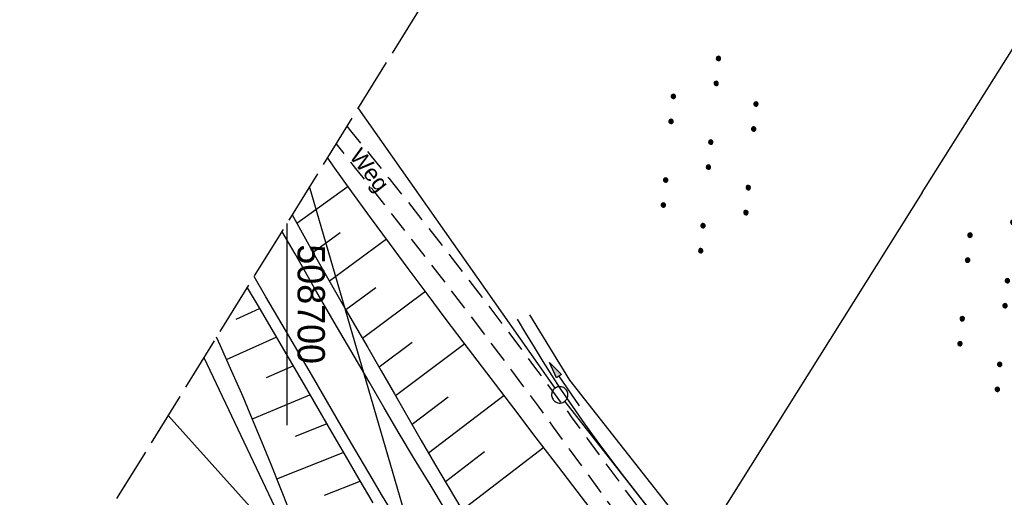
# Model space of a CAD drawing. Extents: x 508608 to 509338, y 452280 to 453218.
# Tile 11 of 31: x 508676 to 508766, y 452555 to 452599. Entities that reach past the tile are written whole.
import ezdxf

# ---------------------------------------------------------------- set-up
doc = ezdxf.new("R2010")
doc.units = 0
doc.header["$LTSCALE"] = 10
doc.header["$MEASUREMENT"] = 0
for name, pattern in [('AUSGEZOGEN', [0]), ('LT00', [0]), ('LT11', [0.3, 0.2, -0.1]), ('LT14', [0.6, 0.5, -0.1])]:
    doc.linetypes.add(name, pattern=pattern)
doc.layers.get('0').update_dxf_attribs({"linetype": 'LT00'})
for name, color, linetype in [('--EK_FBR', 250, 'LT00'), ('DFK_GZPKT', 250, 'LT00'), ('DFK_KATASTER', 250, 'LT00'), ('DFK_NUTZUNG', 250, 'LT00'), ('FELDWEG_TEXT', 250, 'Continuous'), ('PFEIL', 140, 'AUSGEZOGEN'), ('STROM_FREILTG', 80, 'STROMFREILEITUNG'), ('V119_AFBR_BAB', 250, 'LT00'), ('V119_BOESCH', 250, 'LT00'), ('V119_BOSCHUNG', 250, 'LT00'), ('V119_FELDWEG', 250, 'LT11'), ('V119_GRABEN', 250, 'LT00'), ('V119_RASTER', 250, 'LT00')]:
    doc.layers.add(name, color=color, linetype=linetype)
doc.layers.add('-BLATT_119-RAND', color=7, linetype='LT14', plot=False)
doc.styles.add('Beschrift', font='ARIAL.TTF')
doc.styles.get("Standard").update_dxf_attribs({"font": 'ARIAL.TTF'})
doc.styles.add('Strom', font='txt-alt.shx')
doc.linetypes.add('STROMFREILEITUNG', pattern='A,12.7,-5.5,["xx",Strom,S=2.5,R=0,X=-2.6,Y=-0.85],-4.35', length=22.55)

# ---------------------------------------------------------------- blocks, each defined once
blk = doc.blocks.new('SYMB7010')
at = {"color": 0, "linetype": 'ByBlock'}
for points in [[(-0.031408, 0.499213), (-0.093728, 0.49134), (-0.15457, 0.475719), (-0.212975, 0.452595), (-0.268021, 0.422333), (-0.31884, 0.385411), (-0.36463, 0.342411), (-0.40467, 0.29401), (-0.438329, 0.240973), (-0.465074, 0.184136), (-0.484486, 0.124395), (-0.496256, 0.062692), (-0.5002, 0)], [(-0.5002, 0), (-0.496256, -0.062692), (-0.484486, -0.124395), (-0.465075, -0.184136), (-0.438329, -0.240973), (-0.404671, -0.29401), (-0.36463, -0.342411), (-0.31884, -0.385411), (-0.268021, -0.422333), (-0.212975, -0.452595), (-0.154571, -0.475719), (-0.093728, -0.49134), (-0.031408, -0.499213), (0.031408, -0.499213)], [(0.5002, 0), (0.496256, 0.062692), (0.484485, 0.124395), (0.465074, 0.184136), (0.438329, 0.240973), (0.40467, 0.29401), (0.36463, 0.342411), (0.31884, 0.385411), (0.268021, 0.422333), (0.212975, 0.452595), (0.15457, 0.475719), (0.093728, 0.49134), (0.031408, 0.499213), (-0.031408, 0.499213)], [(0.031408, -0.499213), (0.093728, -0.491341), (0.15457, -0.475719), (0.212975, -0.452595), (0.268021, -0.422333), (0.31884, -0.385411), (0.36463, -0.342411), (0.404671, -0.294011), (0.438329, -0.240974), (0.465075, -0.184136), (0.484486, -0.124395), (0.496256, -0.062692), (0.500201, 0)]]:
    blk.add_lwpolyline(points, dxfattribs=at)
blk = doc.blocks.new('SYMB7110')
at = {"color": 0, "linetype": 'ByBlock'}
for p, q in [((-0.515, 0.392919), (-0.515, 0.367081)), ((-0.51, 0.362895), (-0.51, 0.397105)), ((-0.505, 0.399164), (-0.505, 0.360836)), ((-0.5, 0.360204), (-0.5, 0.399796)), ((-0.495, 0.399164), (-0.495, 0.360836)), ((-0.49, 0.362895), (-0.49, 0.397105)), ((-0.485, 0.392919), (-0.485, 0.367081)), ((-0.48, 0.379874), (-0.48, 0.380145)), ((-0.285, 0.392919), (-0.285, 0.367081)), ((-0.28, 0.362895), (-0.28, 0.397105)), ((-0.275, 0.399164), (-0.275, 0.360836)), ((-0.27, 0.360204), (-0.27, 0.399796)), ((-0.265, 0.399164), (-0.265, 0.360836)), ((-0.26, 0.362895), (-0.26, 0.397105)), ((-0.255, 0.392919), (-0.255, 0.367081)), ((-0.25, 0.379874), (-0.25, 0.380146)), ((0.255, 0.392919), (0.255, 0.367081)), ((0.26, 0.362895), (0.26, 0.397105)), ((0.265, 0.399164), (0.265, 0.360836)), ((0.27, 0.360204), (0.27, 0.399796)), ((0.275, 0.399164), (0.275, 0.360836)), ((0.28, 0.362895), (0.28, 0.397105)), ((0.285, 0.392919), (0.285, 0.367081)), ((0.29, 0.379874), (0.29, 0.380145)), ((0.485, 0.392919), (0.485, 0.367081)), ((0.49, 0.362895), (0.49, 0.397105)), ((0.495, 0.399164), (0.495, 0.360836)), ((0.5, 0.360204), (0.5, 0.399796)), ((0.505, 0.399164), (0.505, 0.360836)), ((0.51, 0.362895), (0.51, 0.397105)), ((0.515, 0.392919), (0.515, 0.367081)), ((0.52, 0.379874), (0.52, 0.380146)), ((-0.9, 0.012919), (-0.9, -0.012919)), ((-0.895, -0.017106), (-0.895, 0.017105)), ((-0.89, 0.019164), (-0.89, -0.019164)), ((-0.885, -0.019797), (-0.885, 0.019796)), ((-0.88, 0.019164), (-0.88, -0.019164)), ((-0.875, -0.017106), (-0.875, 0.017105)), ((-0.87, 0.012919), (-0.87, -0.012919)), ((-0.865, -0.000126), (-0.865, 0.000145)), ((-0.67, 0.012919), (-0.67, -0.012919)), ((-0.665, -0.017106), (-0.665, 0.017105)), ((-0.66, 0.019164), (-0.66, -0.019164)), ((-0.655, -0.019797), (-0.655, 0.019796)), ((-0.65, 0.019164), (-0.65, -0.019164)), ((-0.645, -0.017106), (-0.645, 0.017105)), ((-0.64, 0.012919), (-0.64, -0.012919)), ((-0.635, -0.000126), (-0.635, 0.000145)), ((-0.13, 0.012919), (-0.13, -0.012919)), ((-0.125, -0.017105), (-0.125, 0.017105)), ((-0.12, 0.019164), (-0.12, -0.019164)), ((-0.115, -0.019796), (-0.115, 0.019796)), ((-0.11, 0.019164), (-0.11, -0.019164)), ((-0.105, -0.017105), (-0.105, 0.017105)), ((-0.1, 0.012919), (-0.1, -0.012919)), ((-0.095, -0.000126), (-0.095, 0.000146)), ((0.1, 0.012919), (0.1, -0.012919)), ((0.105, -0.017105), (0.105, 0.017105)), ((0.11, 0.019164), (0.11, -0.019164)), ((0.115, -0.019796), (0.115, 0.019796)), ((0.12, 0.019164), (0.12, -0.019164)), ((0.125, -0.017105), (0.125, 0.017105)), ((0.13, 0.012919), (0.13, -0.012919)), ((0.135, -0.000126), (0.135, 0.000146)), ((0.64, 0.012919), (0.64, -0.012919)), ((0.645, -0.017105), (0.645, 0.017105)), ((0.65, 0.019164), (0.65, -0.019164)), ((0.655, -0.019796), (0.655, 0.019796)), ((0.66, 0.019164), (0.66, -0.019164)), ((0.665, -0.017105), (0.665, 0.017105)), ((0.67, 0.012919), (0.67, -0.012919)), ((0.675, -0.000126), (0.675, 0.000146)), ((0.87, 0.012919), (0.87, -0.012919)), ((0.875, -0.017105), (0.875, 0.017105)), ((0.88, 0.019164), (0.88, -0.019164)), ((0.885, -0.019796), (0.885, 0.019796)), ((0.89, 0.019164), (0.89, -0.019164)), ((0.895, -0.017105), (0.895, 0.017105)), ((0.9, 0.012919), (0.9, -0.012919)), ((0.905, -0.000126), (0.905, 0.000146)), ((-0.505, -0.360836), (-0.505, -0.399164)), ((-0.5, -0.399796), (-0.5, -0.360204)), ((-0.495, -0.360836), (-0.495, -0.399164)), ((-0.275, -0.360836), (-0.275, -0.399164)), ((-0.27, -0.399796), (-0.27, -0.360204)), ((-0.265, -0.360836), (-0.265, -0.399164)), ((0.265, -0.360836), (0.265, -0.399164)), ((0.27, -0.399796), (0.27, -0.360204)), ((0.275, -0.360836), (0.275, -0.399164)), ((0.495, -0.360836), (0.495, -0.399164)), ((0.5, -0.399796), (0.5, -0.360204)), ((0.505, -0.360836), (0.505, -0.399164)), ((-0.515, -0.367081), (-0.515, -0.392919)), ((-0.51, -0.397105), (-0.51, -0.362895)), ((-0.49, -0.397106), (-0.49, -0.362895)), ((-0.485, -0.367081), (-0.485, -0.392919)), ((-0.48, -0.380126), (-0.48, -0.379855)), ((-0.285, -0.367081), (-0.285, -0.392919)), ((-0.28, -0.397105), (-0.28, -0.362895)), ((-0.26, -0.397105), (-0.26, -0.362895)), ((-0.255, -0.367081), (-0.255, -0.392919)), ((-0.25, -0.380126), (-0.25, -0.379855)), ((0.255, -0.367081), (0.255, -0.392919)), ((0.26, -0.397105), (0.26, -0.362895)), ((0.28, -0.397105), (0.28, -0.362895)), ((0.285, -0.367081), (0.285, -0.392919)), ((0.29, -0.380126), (0.29, -0.379855)), ((0.485, -0.367081), (0.485, -0.392919)), ((0.49, -0.397105), (0.49, -0.362895)), ((0.51, -0.397105), (0.51, -0.362895)), ((0.515, -0.367081), (0.515, -0.392919)), ((0.52, -0.380126), (0.52, -0.379855))]:
    blk.add_line(p, q, dxfattribs=at)
for points in [[(-0.48, 0.38), (-0.481981, 0.388678), (-0.48753, 0.395637), (-0.49555, 0.399499), (-0.50445, 0.399499), (-0.51247, 0.395637), (-0.518019, 0.388678), (-0.52, 0.38), (-0.518019, 0.371322), (-0.51247, 0.364363), (-0.50445, 0.360501), (-0.49555, 0.360501), (-0.48753, 0.364363), (-0.481981, 0.371322), (-0.48, 0.38)], [(-0.25, 0.38), (-0.251981, 0.388678), (-0.25753, 0.395637), (-0.26555, 0.399499), (-0.27445, 0.399499), (-0.28247, 0.395637), (-0.288019, 0.388678), (-0.29, 0.38), (-0.288019, 0.371322), (-0.28247, 0.364363), (-0.27445, 0.360501), (-0.26555, 0.360501), (-0.25753, 0.364363), (-0.251981, 0.371322), (-0.25, 0.38)], [(0.29, 0.38), (0.288019, 0.388678), (0.28247, 0.395637), (0.27445, 0.399499), (0.26555, 0.399499), (0.25753, 0.395637), (0.251981, 0.388678), (0.25, 0.38), (0.251981, 0.371322), (0.25753, 0.364363), (0.26555, 0.360501), (0.27445, 0.360501), (0.28247, 0.364363), (0.288019, 0.371322), (0.29, 0.38)], [(0.52, 0.38), (0.518019, 0.388678), (0.51247, 0.395637), (0.50445, 0.399499), (0.495549, 0.399499), (0.48753, 0.395637), (0.481981, 0.388678), (0.48, 0.38), (0.481981, 0.371322), (0.48753, 0.364363), (0.495549, 0.360501), (0.50445, 0.360501), (0.51247, 0.364363), (0.518019, 0.371322), (0.52, 0.38)], [(-0.865, 0), (-0.866981, 0.008678), (-0.87253, 0.015637), (-0.88055, 0.019498), (-0.88945, 0.019498), (-0.89747, 0.015637), (-0.903019, 0.008678), (-0.905, 0)], [(-0.905, 0), (-0.903019, -0.008678), (-0.89747, -0.015637), (-0.88945, -0.019499), (-0.88055, -0.019499), (-0.87253, -0.015637), (-0.866981, -0.008678), (-0.865, 0)], [(-0.635, 0), (-0.636981, 0.008678), (-0.64253, 0.015637), (-0.65055, 0.019498), (-0.65945, 0.019498), (-0.66747, 0.015637), (-0.673019, 0.008678), (-0.675, 0)], [(-0.675, 0), (-0.673019, -0.008678), (-0.66747, -0.015637), (-0.65945, -0.019499), (-0.65055, -0.019499), (-0.64253, -0.015637), (-0.636981, -0.008678), (-0.635, 0)], [(-0.095, 0), (-0.096981, 0.008678), (-0.10253, 0.015637), (-0.11055, 0.019499), (-0.11945, 0.019499), (-0.12747, 0.015637), (-0.133019, 0.008678), (-0.135, 0)], [(-0.135, 0), (-0.133019, -0.008678), (-0.12747, -0.015637), (-0.11945, -0.019499), (-0.11055, -0.019499), (-0.10253, -0.015637), (-0.096981, -0.008678), (-0.095, 0)], [(0.135, 0), (0.133019, 0.008678), (0.12747, 0.015637), (0.11945, 0.019499), (0.11055, 0.019499), (0.10253, 0.015637), (0.096981, 0.008678), (0.095, 0)], [(0.095, 0), (0.096981, -0.008678), (0.10253, -0.015637), (0.11055, -0.019499), (0.11945, -0.019499), (0.12747, -0.015637), (0.133019, -0.008678), (0.135, 0)], [(0.675, 0), (0.673019, 0.008678), (0.66747, 0.015637), (0.65945, 0.019499), (0.65055, 0.019499), (0.64253, 0.015637), (0.636981, 0.008678), (0.635, 0)], [(0.635, 0), (0.636981, -0.008678), (0.64253, -0.015637), (0.65055, -0.019499), (0.65945, -0.019499), (0.66747, -0.015637), (0.673019, -0.008678), (0.675, 0)], [(0.905, 0), (0.903019, 0.008678), (0.89747, 0.015637), (0.88945, 0.019499), (0.88055, 0.019499), (0.87253, 0.015637), (0.866981, 0.008678), (0.865, 0)], [(0.865, 0), (0.866981, -0.008678), (0.87253, -0.015637), (0.88055, -0.019499), (0.88945, -0.019499), (0.89747, -0.015637), (0.903019, -0.008678), (0.905, 0)], [(-0.48, -0.38), (-0.481981, -0.371322), (-0.48753, -0.364363), (-0.49555, -0.360501), (-0.50445, -0.360501), (-0.51247, -0.364363), (-0.518019, -0.371322), (-0.52, -0.38), (-0.518019, -0.388678), (-0.51247, -0.395637), (-0.50445, -0.399499), (-0.49555, -0.399499), (-0.48753, -0.395637), (-0.481981, -0.388678), (-0.48, -0.38)], [(-0.25, -0.38), (-0.251981, -0.371322), (-0.25753, -0.364363), (-0.26555, -0.360501), (-0.27445, -0.360501), (-0.28247, -0.364363), (-0.288019, -0.371322), (-0.29, -0.38), (-0.288019, -0.388678), (-0.28247, -0.395637), (-0.27445, -0.399499), (-0.26555, -0.399499), (-0.25753, -0.395637), (-0.251981, -0.388678), (-0.25, -0.38)], [(0.29, -0.38), (0.288019, -0.371322), (0.28247, -0.364363), (0.27445, -0.360501), (0.26555, -0.360501), (0.25753, -0.364363), (0.251981, -0.371322), (0.25, -0.38), (0.251981, -0.388678), (0.25753, -0.395637), (0.26555, -0.399499), (0.27445, -0.399499), (0.28247, -0.395637), (0.288019, -0.388678), (0.29, -0.38)], [(0.52, -0.38), (0.518019, -0.371322), (0.51247, -0.364363), (0.50445, -0.360501), (0.495549, -0.360501), (0.48753, -0.364363), (0.481981, -0.371322), (0.48, -0.38), (0.481981, -0.388678), (0.48753, -0.395637), (0.495549, -0.399499), (0.50445, -0.399499), (0.51247, -0.395637), (0.518019, -0.388678), (0.52, -0.38)]]:
    blk.add_lwpolyline(points, dxfattribs=at)
blk = doc.blocks.new('Pfreil3')
at = {"layer": 'PFEIL'}
blk.add_hatch(color=256, dxfattribs=at).paths.add_polyline_path([(-1.549, 0.273), (-1.549, -0.273), (0, 0)])
for p, q in [((-1.549, 0), (-4.831, 0)), ((-1.549, -0.273), (-1.549, 0.273)), ((-1.549, 0.273), (0, 0)), ((0, 0), (-1.549, -0.273))]:
    blk.add_line(p, q, dxfattribs=at)

msp = doc.modelspace()

# ---------------------------------------------------------------- linework, layer by layer
at = {"layer": '--EK_FBR', "linetype": 'LT11', "flags": 128}
for points in [[(508705.516, 452588.998), (508705.856, 452588.578), (508707.613, 452586.399), (508709.365, 452584.216), (508711.111, 452582.028), (508712.847, 452579.833), (508714.573, 452577.63), (508716.606, 452574.999), (508718.623, 452572.354), (508720.625, 452569.699), (508722.614, 452567.034), (508724.594, 452564.361), (508726.071, 452562.356), (508727.545, 452560.35), (508729.02, 452558.343), (508730.496, 452556.338), (508731.977, 452554.335), (508733.464, 452552.338), (508734.959, 452550.346), (508736.464, 452548.362), (508738.812, 452545.318), (508741.191, 452542.298), (508743.602, 452539.303), (508746.045, 452536.334), (508748.522, 452533.395), (508750.273, 452531.357), (508752.038, 452529.333), (508753.817, 452527.32), (508755.607, 452525.316), (508757.406, 452523.321), (508759.213, 452521.333), (508761.025, 452519.349), (508762.841, 452517.368), (508764.659, 452515.389)], [(508763.456, 452514.056), (508761.609, 452516.009), (508759.765, 452517.964), (508757.926, 452519.923), (508756.093, 452521.888), (508754.271, 452523.862), (508752.46, 452525.847), (508750.665, 452527.844), (508748.885, 452529.856), (508747.126, 452531.885), (508745.001, 452534.392), (508742.908, 452536.926), (508740.843, 452539.484), (508738.806, 452542.065), (508736.795, 452544.666), (508734.808, 452547.285), (508733.31, 452549.289), (508731.822, 452551.302), (508730.342, 452553.32), (508728.867, 452555.341), (508727.395, 452557.365), (508725.923, 452559.389), (508724.449, 452561.411), (508722.969, 452563.429), (508719.745, 452567.775), (508716.486, 452572.094), (508713.191, 452576.386), (508711.46, 452578.614), (508709.72, 452580.836), (508707.975, 452583.053), (508706.224, 452585.266), (508704.53, 452587.402)]]:
    msp.add_lwpolyline(points, dxfattribs=at)
at = {"layer": '--EK_FBR'}
for points in [[(508714.564, 452553.799), (508713.133, 452556.13), (508711.717, 452558.472), (508710.316, 452560.821), (508708.925, 452563.178), (508707.543, 452565.54), (508706.167, 452567.905), (508704.36, 452571.027), (508702.559, 452574.152), (508700.764, 452577.28), (508699.566, 452579.37)], [(508710.076, 452552.923), (508708.791, 452555.065), (508707.515, 452557.214), (508706.249, 452559.368), (508704.988, 452561.525), (508703.73, 452563.685), (508702.474, 452565.845), (508700.286, 452569.602), (508698.094, 452573.356), (508697.003, 452575.222)]]:
    msp.add_lwpolyline(points, dxfattribs=at)
at = {"layer": '-BLATT_119-RAND'}
msp.add_lwpolyline([(509093.921, 453217.531), (508607.665, 452430.651), (508851.81, 452279.78), (509338.066, 453066.66), (509093.921, 453217.531)], dxfattribs=at)
at = {"layer": 'DFK_KATASTER'}
for p, q in [((508758.24, 452582.899), (508826.281, 452691.224)), ((508724.59, 452564.973), (508706.558, 452590.683)), ((508758.24, 452582.899), (508737.409, 452549.734)), ((508692.411, 452567.79), (508701.38, 452548.849)), ((508736.547, 452549.689), (508725.484, 452563.769)), ((508689.13, 452562.481), (508701.38, 452548.849))]:
    msp.add_line(p, q, dxfattribs=at)
at = {"layer": 'STROM_FREILTG', "ltscale": 0.05, "flags": 128}
msp.add_lwpolyline([(508776.616, 452326.247), (508725.877, 452501.803), (508702.089, 452583.452)], dxfattribs=at)
at = {"layer": 'V119_AFBR_BAB'}
for points in [[(508714.564, 452553.799), (508713.133, 452556.13), (508711.717, 452558.472), (508710.316, 452560.821), (508708.925, 452563.178), (508707.543, 452565.54), (508706.167, 452567.905), (508704.36, 452571.027), (508702.559, 452574.152), (508700.764, 452577.28), (508699.566, 452579.37)], [(508710.076, 452552.923), (508708.791, 452555.065), (508707.515, 452557.214), (508706.249, 452559.368), (508704.988, 452561.525), (508703.73, 452563.685), (508702.474, 452565.845), (508700.286, 452569.602), (508698.094, 452573.356), (508697.003, 452575.222)]]:
    msp.add_lwpolyline(points, dxfattribs=at)
at = {"layer": 'V119_BOESCH'}
for points in [[(508729.087, 452552.294), (508727.018, 452555.006), (508724.945, 452557.716), (508722.871, 452560.426), (508720.799, 452563.137), (508718.731, 452565.849), (508716.67, 452568.563), (508714.618, 452571.281), (508712.874, 452573.607), (508711.137, 452575.939), (508709.409, 452578.278), (508707.689, 452580.626), (508705.976, 452582.985), (508704.27, 452585.358), (508703.733, 452586.113)], [(508700.495, 452580.873), (508700.616, 452580.645), (508701.559, 452578.925), (508702.517, 452577.212), (508703.487, 452575.505), (508704.466, 452573.802), (508705.45, 452572.102), (508706.436, 452570.404), (508707.421, 452568.704), (508708.648, 452566.575), (508709.871, 452564.444), (508711.094, 452562.314), (508712.319, 452560.187), (508713.551, 452558.063), (508714.792, 452555.946), (508716.046, 452553.837)], [(508696.362, 452574.185), (508697.468, 452572.328), (508698.848, 452569.984), (508700.22, 452567.635), (508701.587, 452565.282), (508702.842, 452563.116), (508704.098, 452560.95), (508705.356, 452558.786), (508706.621, 452556.626), (508707.895, 452554.472)], [(508700.209, 452553.808), (508699.394, 452555.894), (508698.569, 452557.973), (508697.731, 452560.044), (508696.877, 452562.107), (508696.004, 452564.163), (508694.979, 452566.506), (508693.927, 452568.841), (508693.555, 452569.642)]]:
    msp.add_lwpolyline(points, dxfattribs=at)
at = {"layer": 'V119_BOSCHUNG'}
for p, q in [((508705.643, 452583.446), (508700.934, 452580.062)), ((508704.901, 452579.217), (508702.411, 452577.401)), ((508709.156, 452578.622), (508703.91, 452574.768)), ((508708.178, 452574.181), (508705.426, 452572.144)), ((508712.715, 452573.82), (508706.947, 452569.523)), ((508695.377, 452571.286), (508697.498, 452572.277)), ((508694.492, 452567.594), (508699.041, 452569.654)), ((508711.485, 452569.164), (508708.463, 452566.898)), ((508716.307, 452569.044), (508709.974, 452564.265)), ((508698.135, 452565.952), (508700.581, 452567.014)), ((508696.85, 452562.171), (508702.119, 452564.364)), ((508714.799, 452564.148), (508711.486, 452561.633)), ((508719.922, 452564.286), (508713.004, 452559.004)), ((508700.817, 452560.572), (508703.653, 452561.717)), ((508699.089, 452556.665), (508705.187, 452559.076)), ((508718.135, 452559.147), (508714.535, 452556.382)), ((508723.558, 452559.529), (508716.078, 452553.785)), ((508703.455, 452555.164), (508706.733, 452556.436))]:
    msp.add_line(p, q, dxfattribs=at)
at = {"layer": 'V119_FELDWEG', "flags": 128}
for points in [[(508705.516, 452588.998), (508705.856, 452588.578), (508707.613, 452586.399), (508709.365, 452584.216), (508711.111, 452582.028), (508712.847, 452579.833), (508714.573, 452577.63), (508716.606, 452574.999), (508718.623, 452572.354), (508720.625, 452569.699), (508722.614, 452567.034), (508724.594, 452564.361), (508726.071, 452562.356), (508727.545, 452560.35), (508729.02, 452558.343), (508730.496, 452556.338), (508731.977, 452554.335), (508733.464, 452552.338), (508734.959, 452550.346), (508736.464, 452548.362), (508738.812, 452545.318), (508741.191, 452542.298), (508743.602, 452539.303), (508746.045, 452536.334), (508748.522, 452533.395), (508750.273, 452531.357), (508752.038, 452529.333), (508753.817, 452527.32), (508755.607, 452525.316), (508757.406, 452523.321), (508759.213, 452521.333), (508761.025, 452519.349), (508762.841, 452517.368), (508764.659, 452515.389)], [(508763.456, 452514.056), (508761.609, 452516.009), (508759.765, 452517.964), (508757.926, 452519.923), (508756.093, 452521.888), (508754.271, 452523.862), (508752.46, 452525.847), (508750.665, 452527.844), (508748.885, 452529.856), (508747.126, 452531.885), (508745.001, 452534.392), (508742.908, 452536.926), (508740.843, 452539.484), (508738.806, 452542.065), (508736.795, 452544.666), (508734.808, 452547.285), (508733.31, 452549.289), (508731.822, 452551.302), (508730.342, 452553.32), (508728.867, 452555.341), (508727.395, 452557.365), (508725.923, 452559.389), (508724.449, 452561.411), (508722.969, 452563.429), (508719.745, 452567.775), (508716.486, 452572.094), (508713.191, 452576.386), (508711.46, 452578.614), (508709.72, 452580.836), (508707.975, 452583.053), (508706.224, 452585.266), (508704.53, 452587.402)]]:
    msp.add_lwpolyline(points, dxfattribs=at)
at = {"layer": 'V119_GRABEN'}
for points in [[(508733.16, 452554.003), (508731.957, 452555.519), (508730.768, 452557.044), (508729.595, 452558.581), (508728.441, 452560.131), (508727.31, 452561.696), (508726.204, 452563.279), (508725.128, 452564.882), (508724.307, 452566.151), (508723.502, 452567.431), (508722.708, 452568.72), (508721.923, 452570.014), (508721.141, 452571.311)], [(508750.972, 452533.625), (508738.316, 452549.962), (508725.952, 452565.717), (508722.266, 452571.686)]]:
    msp.add_lwpolyline(points, dxfattribs=at)
at = {"layer": 'V119_RASTER'}
msp.add_line((508699.999, 452580.069), (508699.999, 452561.569), dxfattribs=at)

# ---------------------------------------------------------------- block references
at = {"layer": 'DFK_GZPKT', "xscale": 1.500000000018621, "yscale": 1.5, "zscale": 1.5, "rotation": 264.7377099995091}
msp.add_blockref('SYMB7010', (508725.02, 452564.359), dxfattribs=at)
at = {"layer": 'DFK_NUTZUNG', "xscale": 9.999999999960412, "yscale": 10, "zscale": 10, "rotation": 264.7377000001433}
for p in [(508738.752, 452586.389), (508765.932, 452573.672)]:
    msp.add_blockref('SYMB7110', p, dxfattribs=at)
at = {"layer": 'PFEIL', "rotation": 124.4877367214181}
msp.add_blockref('Pfreil3', (508724.073, 452567.338), dxfattribs=at)

# ---------------------------------------------------------------- texts
at = {"layer": 'FELDWEG_TEXT', "insert": (508705.313, 452585.923), "char_height": 1.5, "attachment_point": 7, "rotation": 308.31546, "style": 'Beschrift'}
msp.add_mtext('Weg', dxfattribs=at)
at = {"layer": 'V119_RASTER', "width": 0.941}
msp.add_text(' 508700', height=2.5, rotation=-90.00016, dxfattribs=at).set_placement((508700.998, 452579.069))

doc.saveas('drawing.dxf')
